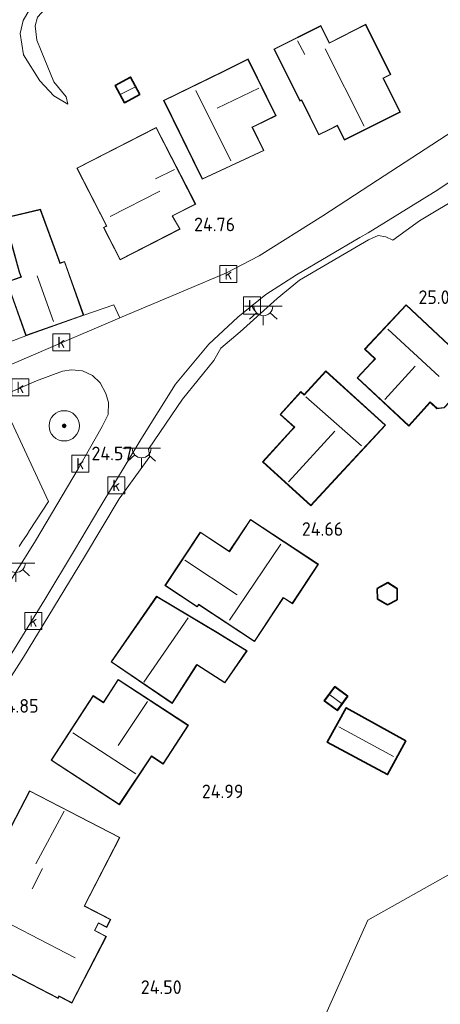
# Model space of a CAD drawing. Header units: metres. Extents: x 185049 to 189876, y 349292 to 352302.
# Tile 82 of 256: x 188257 to 188313, y 349789 to 349919. Entities that reach past the tile are written whole.
import ezdxf
from ezdxf.enums import TextEntityAlignment as Align

# ---------------------------------------------------------------- set-up
doc = ezdxf.new("R2010")
doc.units = ezdxf.units.M
for name, color, linetype, lineweight in [('B-WE-GR-BOOM-S', 90, 'Continuous', 25), ('B-WE-GR-GRAS-GV', 60, 'Continuous', 13), ('B-WE-GR-HAAG-G', 90, 'GR-HAAG1', 13), ('B-WE-GW-TALUD_KRUIN-G', 90, 'Continuous', 18), ('B-WE-GW-TALUD_TEEN-G', 90, 'Continuous', 18), ('B-WE-IE-TERREINAFSCHEIDING_KUNSTMATIG_HEKWERK-G', 20, 'IE-TERREINAFSCHEIDING-KUNSTMATIG', 18), ('B-WE-KG-KADASTRAAL_DAKRAND-G', 170, 'Continuous', 18), ('B-WE-KG-KADASTRAAL_NOK-G', 10, 'Continuous', 18), ('B-WE-KL-ET_LS_OV_LICHTPUNT-S', 190, 'Continuous', 25), ('B-WE-OG-BEBOUWING_SCHUUR-GV', 7, 'Continuous', 35), ('B-WE-OG-BEBOUWING_WONINGBOUW-GV', 7, 'Continuous', 18), ('B-WE-OG-TERREIN_GROEN_TUIN-GV', 7, 'Continuous', 18), ('B-WE-RI-GWA_KOLK-S', 30, 'Continuous', 25), ('B-WE-VH-VERHARDING_ASFALT-GV', 252, 'Continuous', 18), ('B-WE-VH-VERHARDING_BETON-GV', 252, 'Continuous', 18), ('B-WE-VH-VERHARDING_STRAATBAKSTEEN-GV', 252, 'Continuous', 18), ('X-XX-AL-HOOGTELABEL-S', 7, 'Continuous', 25)]:
    doc.layers.add(name, color=color, linetype=linetype, lineweight=lineweight)
doc.styles.add('NLCS-ISO', font='NLCS-ISO.ttf')
doc.styles.add('NLCS-ISO-ANNOTATIVE-T18', font='NLCS-ISO.ttf', dxfattribs={"height": 1.8})
doc.linetypes.add('GR-HAAG1', pattern='A,6,[176,NLCS.SHX,S=0.125,R=0,X=0,Y=0],-2', length=8)
doc.linetypes.add('IE-TERREINAFSCHEIDING-KUNSTMATIG', pattern='A,4,[82,NLCS.SHX,S=0.75,R=90,X=0,Y=0],4,-2', length=10)

# ---------------------------------------------------------------- blocks, each defined once
blk = doc.blocks.new('SAL-HOOGTELABEL-SO')
at = {"color": 0, "linetype": 'ByBlock', "lineweight": -2, "style": 'NLCS-ISO-ANNOTATIVE-T18'}
blk.add_attdef('HOOGTE', text='', height=1.8, dxfattribs=at).set_placement((2.79, 0), align=Align.RIGHT)
blk = doc.blocks.new('SGR-BOOM_01-SO')
at = {"linetype": 'ByBlock', "lineweight": 18}
h = blk.add_hatch(color=0, dxfattribs=at)
h.dxf.hatch_style = 1
edge = h.paths.add_edge_path()
edge.add_arc((0, 0), 0.25, 0, 360)
at = {"color": 0, "linetype": 'ByBlock', "lineweight": 18}
for radius in [2, 0.25]:
    blk.add_circle((0, 0), radius, dxfattribs=at)
blk = doc.blocks.new('SRI-KOLK-SO')
at = {"color": 0, "linetype": 'ByBlock', "lineweight": 18}
blk.add_lwpolyline([(-1.125, -1.125), (1.125, -1.125), (1.125, 1.125), (-1.125, 1.125)], close=True, dxfattribs=at)
at = {"color": 0, "linetype": 'ByBlock', "lineweight": 18, "style": 'NLCS-ISO'}
blk.add_text('k', height=1.5, dxfattribs=at).set_placement((0, 0), align=Align.MIDDLE_CENTER)
blk = doc.blocks.new('SKL-ET_OV_LICHTPUNT-SO')
at = {"color": 0, "linetype": 'ByBlock', "lineweight": 18}
for points in [[(-1.25, 0), (-2.5, 0)], [(1.25, 0), (2.5, 0)], [(-0.92, -0.85), (-1.83, -1.7)], [(0, -1.25), (0, -2.5)], [(0.92, -0.85), (1.83, -1.7)]]:
    blk.add_lwpolyline(points, dxfattribs=at)
blk.add_lwpolyline([(0, 0), (1.25, 0, -1), (-1.25, 0)], format="xyb", close=True, dxfattribs=at)

msp = doc.modelspace()

# ---------------------------------------------------------------- linework, layer by layer
at = {"layer": 'B-WE-GR-GRAS-GV'}
msp.add_polyline3d([(188340.887, 349780.974, 24.482), (188340.842, 349761.28, 24.34), (188318.146, 349768.865, 24.445), (188313.505, 349770.501, 24.462), (188297.474, 349775.887, 24.466), (188297.207, 349775.003, 24.564), (188292.957, 349776.713, 24.632), (188295.528, 349782.112, 24.62), (188296.557, 349784.272, 24.615), (188303.432, 349799.629, 24.71), (188314.792, 349805.981, 24.753), (188320.199, 349806.516, 24.602), (188327.176, 349804.63, 24.602), (188341.21, 349800.854, 24.551)], close=True, dxfattribs=at)
at = {"layer": 'B-WE-GR-HAAG-G'}
for points in [[(188283.112, 349873.538, 24.543), (188284.052, 349875.173, 24.543), (188286.596, 349877.345, 24.551), (188291.476, 349881.729, 24.543)], [(188278.952, 349868.419, 24.506), (188274.485, 349861.816, 24.558), (188274.643, 349860.842, 24.573), (188270.608, 349855.272, 24.484)], [(188217.482, 349815.212, 24.434), (188209.828, 349835.93, 24.482), (188208.788, 349838.663, 24.482), (188208.478, 349840.517, 24.482), (188208.359, 349842.218, 24.482), (188208.552, 349843.616, 24.482), (188209.161, 349844.921, 24.482), (188210.166, 349846.249, 24.482), (188211.839, 349847.526, 24.525), (188215.521, 349849.935, 24.533), (188224.841, 349854.611, 24.568), (188233.785, 349858.383, 24.499), (188235.181, 349859.041, 24.486), (188235.511, 349858.474, 24.525), (188241.295, 349860.968, 24.559), (188255.809, 349866.665, 24.766), (188261.277, 349854.918, 24.645)], [(188258.79, 349851.081, 24.624), (188261.277, 349854.918, 24.645)], [(188257.778, 349849.521, 24.615), (188258.462, 349850.576, 24.621)]]:
    msp.add_polyline3d(points, dxfattribs=at)
at = {"layer": 'B-WE-GW-TALUD_KRUIN-G'}
msp.add_polyline3d([(188268.145, 349931.776, 24.077), (188265.463, 349930.738, 24.003), (188264.441, 349929.647, 23.981), (188263.926, 349928.316, 24.047), (188264.159, 349927.025, 24.18), (188265.466, 349925.509, 24.38), (188265.992, 349924.361, 24.358), (188266.258, 349922.662, 24.335), (188265.897, 349921.54, 24.262), (188264.691, 349920.535, 24.284), (188262.584, 349920.237, 24.232), (188260.838, 349919.994, 24.18), (188259.817, 349918.902, 24.114), (188259.502, 349917.758, 24.107), (188259.726, 349915.853, 24.18), (188260.303, 349914.457, 24.173), (188261.964, 349910.356, 24.225), (188263.601, 349908.346, 24.291), (188263.827, 349907.396, 24.284)], dxfattribs=at)
at = {"layer": 'B-WE-GW-TALUD_TEEN-G'}
msp.add_polyline3d([(188263.827, 349907.396, 24.284), (188261.984, 349908.492, 24.077), (188260.12, 349910.496, 23.855), (188257.974, 349913.927, 23.752), (188257.547, 349916.714, 23.752), (188257.917, 349918.45, 23.73), (188259.034, 349920.34, 23.715), (188260.45, 349921.076, 23.708), (188262.082, 349921.317, 23.686), (188263.346, 349921.732, 23.678), (188264.464, 349922.553, 23.715), (188264.847, 349923.721, 23.723), (188264.427, 349925.213, 23.693), (188263.442, 349926.577, 23.634), (188262.959, 349927.817, 23.619), (188262.95, 349929.226, 23.486), (188263.553, 349930.741, 23.316), (188265.016, 349932.411, 23.25), (188267.969, 349934.31, 23.23)], dxfattribs=at)
at = {"layer": 'B-WE-IE-TERREINAFSCHEIDING_KUNSTMATIG_HEKWERK-G'}
msp.add_polyline3d([(188341.21, 349800.854, 24.551), (188327.176, 349804.63, 24.602), (188320.199, 349806.516, 24.602), (188314.792, 349805.981, 24.753), (188303.432, 349799.629, 24.71), (188296.557, 349784.272, 24.615), (188295.528, 349782.112, 24.62), (188292.957, 349776.713, 24.632)], dxfattribs=at)
at = {"layer": 'B-WE-KG-KADASTRAAL_DAKRAND-G'}
for points in [[(188300.361, 349902.727, 29.985), (188299.426, 349904.606, 29.852), (188298.317, 349904.054, 27.67), (188296.989, 349903.392, 27.666), (188294.718, 349907.952, 27.709), (188294.496, 349907.841, 27.709), (188291.103, 349914.656, 27.709), (188297.218, 349917.7, 27.709), (188298.342, 349915.443, 28.583), (188303.144, 349917.882, 27.584), (188306.406, 349911.331, 27.61), (188305.436, 349910.848, 28.419), (188307.668, 349906.365, 28.441)], [(188281.605, 349897.547, 28.256), (188276.543, 349907.861, 28.122), (188284.416, 349911.724, 28.135), (188284.942, 349911.982, 27.292), (188287.618, 349913.295, 27.429), (188291.251, 349905.889, 27.571), (188288.606, 349904.591, 27.675), (188288.135, 349904.36, 28.238), (188289.648, 349901.276, 28.415)], [(188271.33, 349907.636, 26.878), (188270.147, 349909.838, 26.882), (188272.109, 349910.892, 26.87), (188273.292, 349908.69, 26.867)], [(188270.755, 349886.879, 28.703), (188268.597, 349891.088, 33.131), (188268.987, 349891.288, 33.135), (188265.072, 349898.923, 27.21), (188275.491, 349904.265, 27.339), (188280.649, 349894.206, 27.296), (188277.604, 349892.645, 27.111), (188278.614, 349890.909, 28.699)], [(188312.586, 349867.22, 27.765), (188311.686, 349868.061, 27.997), (188308.85, 349864.94, 28.01), (188302.089, 349871.256, 27.885), (188303.902, 349873.196, 27.903), (188304.444, 349873.777, 29.8), (188303.085, 349875.047, 29.8), (188308.491, 349880.835, 29.822), (188315.483, 349874.303, 29.843), (188315.18, 349873.979, 28.152), (188317.061, 349872.222, 27.636), (188317.157, 349871.204, 27.632), (188313.503, 349867.33, 27.627)], [(188295.916, 349854.425, 27.64), (188289.618, 349860.157, 27.653), (188293.326, 349864.231, 27.662), (188293.783, 349864.733, 28.897), (188291.93, 349866.42, 28.914), (188294.613, 349869.367, 32.83), (188295.043, 349868.976, 32.83), (188297.892, 349872.106, 28.996), (188305.713, 349864.984, 29.009), (188299.649, 349858.478, 27.821)], [(188293.461, 349841.467, 27.511), (188292.273, 349842.251, 28.836), (188288.462, 349836.477, 28.836), (188281.099, 349841.335, 28.449), (188280.915, 349841.057, 28.273), (188276.729, 349843.819, 28.273), (188281.336, 349850.8, 28.217), (188285.168, 349848.272, 28.29), (188287.96, 349852.483, 28.096), (188296.856, 349846.612, 27.494)], [(188306.046, 349841.325, 26.788), (188304.749, 349842.065, 26.737), (188304.725, 349843.392, 26.754), (188306.083, 349844.145, 26.771), (188307.251, 349843.397, 26.771), (188307.276, 349841.978, 26.78)], [(188284.556, 349831.017, 27.269), (188280.871, 349833.404, 27.221), (188280.79, 349833.278, 29.856), (188277.594, 349828.311, 29.845), (188269.606, 349833.743, 27.86), (188275.571, 349842.323, 28.038), (188283.786, 349837.431, 29.856), (188283.914, 349837.352, 27.221), (188287.43, 349835.193, 27.206)], [(188276.407, 349820.297, 28.139), (188274.86, 349821.306, 29.357), (188270.633, 349814.932, 29.555), (188261.685, 349820.766, 29.555), (188267.193, 349829.213, 28.811), (188268.537, 349828.337, 28.806), (188270.497, 349831.341, 28.677), (188279.697, 349825.342, 28.088)], [(188299.405, 349827.379, 26.297), (188297.756, 349828.591, 26.304), (188299.086, 349830.4, 26.304), (188300.734, 349829.188, 26.297)], [(188306.019, 349818.918, 26.896), (188298.129, 349823.152, 26.827), (188300.601, 349827.606, 26.801), (188308.396, 349823.291, 26.762)]]:
    msp.add_polyline3d(points, close=True, dxfattribs=at)
for points in [[(188258.336, 349876.868, 29.297), (188255.829, 349883.888, 29.297), (188257.708, 349884.559, 29.727), (188257.47, 349885.227, 27.632), (188255.503, 349892.333, 27.632), (188260.199, 349893.455, 27.628)], [(188260.199, 349893.455, 27.628), (188262.656, 349886.756, 27.593), (188262.796, 349886.364, 29.288), (188263.372, 349886.57, 29.288), (188265.88, 349879.545, 29.293), (188258.336, 349876.868, 29.297)], [(188255.2, 349809.683, 28.798), (188258.804, 349816.654, 28.802), (188270.654, 349810.528, 27.778), (188265.98, 349801.486, 27.296), (188269.444, 349799.696, 27.317), (188268.946, 349798.731, 27.537), (188267.87, 349799.287, 27.533), (188267.333, 349798.25, 27.322), (188268.865, 349797.458, 26.487), (188264.35, 349788.725, 26.478), (188262.652, 349789.603, 27.055), (188262.517, 349789.343, 27.051), (188254.167, 349793.66, 27.236)]]:
    msp.add_polyline3d(points, dxfattribs=at)
at = {"layer": 'B-WE-KG-KADASTRAAL_NOK-G'}
for points in [[(188295.138, 349913.947, 30.45), (188294.171, 349915.754, 30.429)], [(188302.95, 349904.473, 32.86), (188297.821, 349914.707, 32.847)], [(188270.838, 349908.704, 27.186), (188272.658, 349909.629, 27.188)], [(188285.353, 349899.897, 32.731), (188280.743, 349909.218, 32.756)], [(188283.549, 349906.849, 31.259), (188289.031, 349909.488, 31.401)], [(188275.398, 349897.55, 32.589), (188277.895, 349898.76, 32.589)], [(188269.425, 349892.573, 34.065), (188275.964, 349895.894, 34.09)], [(188261.95, 349878.697, 31.999), (188259.799, 349884.73, 31.982)], [(188312.867, 349871.402, 33.686), (188306.072, 349877.654, 33.733)], [(188305.687, 349868.37, 32.623), (188309.71, 349872.794, 32.58)], [(188302.618, 349862.261, 32.795), (188295.27, 349868.76, 32.804)], [(188292.976, 349857.515, 31.831), (188299.074, 349864.197, 31.896)], [(188285.192, 349839.233, 32.808), (188291.942, 349849.261, 32.752)], [(188286.176, 349842.607, 31.943), (188279.286, 349847.17, 31.797)], [(188279.733, 349839.558, 31.857), (188273.849, 349831.073, 31.796)], [(188299.923, 349828.281, 26.807), (188298.43, 349829.374, 26.807)], [(188270.497, 349822.679, 32.541), (188274.368, 349828.514, 32.662)], [(188272.813, 349818.937, 34.594), (188264.487, 349824.341, 34.598)], [(188306.813, 349821.239, 27.584), (188299.609, 349825.168, 27.847)], [(188259.618, 349807.063, 32.877), (188263.344, 349814.001, 32.95)], [(188259.107, 349803.763, 32.094), (188260.5, 349806.462, 32.141)], [(188251.884, 349801.329, 29.568), (188264.814, 349794.638, 29.546)]]:
    msp.add_polyline3d(points, dxfattribs=at)
at = {"layer": 'B-WE-OG-BEBOUWING_SCHUUR-GV'}
for points in [[(188273.359, 349908.67, 24.608), (188271.31, 349907.569, 24.608), (188270.079, 349909.858, 24.608), (188272.129, 349910.96, 24.608)], [(188307.326, 349841.948, 24.684), (188306.045, 349841.268, 24.684), (188304.699, 349842.035, 24.684), (188304.675, 349843.421, 24.684), (188306.084, 349844.204, 24.684), (188307.301, 349843.425, 24.684)], [(188300.804, 349829.199, 24.493), (188299.415, 349827.309, 24.493), (188297.687, 349828.58, 24.493), (188299.076, 349830.47, 24.493)], [(188308.463, 349823.311, 24.667), (188306.039, 349818.851, 24.667), (188298.061, 349823.132, 24.667), (188300.581, 349827.674, 24.667)]]:
    msp.add_polyline3d(points, close=True, dxfattribs=at)
at = {"layer": 'B-WE-OG-BEBOUWING_WONINGBOUW-GV'}
for points in [[(188303.166, 349917.949, 24.688), (188306.473, 349911.308, 24.688), (188305.503, 349910.825, 24.688), (188307.735, 349906.342, 24.688), (188300.339, 349902.66, 24.688), (188299.403, 349904.539, 24.688), (188298.339, 349904.009, 24.688), (188296.966, 349903.325, 24.688), (188294.696, 349907.885, 24.688), (188294.473, 349907.774, 24.688), (188291.036, 349914.678, 24.688), (188297.24, 349917.767, 24.688), (188298.364, 349915.51, 24.688)], [(188289.716, 349901.252, 24.762), (188281.581, 349897.481, 24.762), (188276.477, 349907.884, 24.762), (188284.394, 349911.769, 24.762), (188284.92, 349912.027, 24.762), (188287.641, 349913.362, 24.762), (188291.318, 349905.866, 24.762), (188288.628, 349904.546, 24.762), (188288.202, 349904.337, 24.762)], [(188278.684, 349890.888, 24.723), (188270.733, 349886.812, 24.723), (188268.53, 349891.109, 24.723), (188268.92, 349891.309, 24.723), (188265.005, 349898.944, 24.723), (188275.513, 349904.332, 24.723), (188280.716, 349894.184, 24.723), (188277.673, 349892.624, 24.723)], [(188262.703, 349886.773, 24.533), (188262.826, 349886.428, 24.533), (188263.402, 349886.634, 24.533), (188265.944, 349879.514, 24.533), (188258.305, 349876.804, 24.533), (188255.766, 349883.918, 24.533), (188257.644, 349884.589, 24.533), (188257.422, 349885.212, 24.533), (188255.442, 349892.37, 24.533), (188260.231, 349893.514, 24.533)], [(188317.209, 349871.186, 25.106), (188313.527, 349867.282, 25.106), (188312.569, 349867.168, 25.106), (188311.689, 349867.99, 25.106), (188308.853, 349864.869, 25.106), (188302.019, 349871.253, 25.106), (188303.866, 349873.23, 25.106), (188304.374, 349873.774, 25.106), (188303.014, 349875.044, 25.106), (188308.489, 349880.905, 25.106), (188315.554, 349874.306, 25.106), (188315.251, 349873.981, 25.106), (188317.109, 349872.246, 25.106)], [(188297.888, 349872.176, 24.998), (188305.784, 349864.987, 24.998), (188299.686, 349858.444, 24.998), (188295.919, 349854.354, 24.998), (188289.547, 349860.154, 24.998), (188293.289, 349864.264, 24.998), (188293.712, 349864.73, 24.998), (188291.859, 349866.416, 24.998), (188294.609, 349869.438, 24.998), (188295.04, 349869.046, 24.998)], [(188287.946, 349852.552, 24.654), (188296.925, 349846.626, 24.654), (188293.475, 349841.398, 24.654), (188292.287, 349842.182, 24.654), (188288.476, 349836.407, 24.654), (188281.113, 349841.266, 24.654), (188280.929, 349840.987, 24.654), (188276.66, 349843.805, 24.654), (188281.322, 349850.87, 24.654), (188285.154, 349848.341, 24.654)], [(188287.501, 349835.208, 24.537), (188284.569, 349830.949, 24.537), (188280.856, 349833.354, 24.537), (188280.817, 349833.228, 24.537), (188277.608, 349828.241, 24.537), (188269.536, 349833.73, 24.537), (188275.557, 349842.389, 24.537), (188283.815, 349837.471, 24.537), (188283.943, 349837.393, 24.537)], [(188270.482, 349831.411, 24.916), (188279.766, 349825.356, 24.916), (188276.422, 349820.228, 24.916), (188274.874, 349821.237, 24.916), (188270.647, 349814.863, 24.916), (188261.616, 349820.752, 24.916), (188267.179, 349829.283, 24.916), (188268.523, 349828.406, 24.916)]]:
    msp.add_polyline3d(points, close=True, dxfattribs=at)
msp.add_polyline3d([(188255.132, 349809.661, 24.564), (188258.782, 349816.721, 24.564), (188270.721, 349810.549, 24.564), (188266.047, 349801.508, 24.564), (188269.512, 349799.717, 24.564), (188268.967, 349798.664, 24.564), (188267.891, 349799.22, 24.564), (188267.401, 349798.271, 24.564), (188268.932, 349797.48, 24.564), (188264.372, 349788.657, 24.564), (188262.673, 349789.536, 24.564), (188262.539, 349789.276, 24.564), (188254.188, 349793.592, 24.564)], dxfattribs=at)
at = {"layer": 'B-WE-OG-TERREIN_GROEN_TUIN-GV'}
for points in [[(188313.927, 349925.621, 24.417), (188319.154, 349917.129, 24.499), (188323.666, 349909.675, 24.499), (188314.643, 349903.817, 24.607), (188304.726, 349897.348, 24.594), (188297.519, 349892.627, 24.645), (188289.109, 349887.373, 24.615), (188284.774, 349885.111, 24.564), (188279.351, 349882.812, 24.602), (188270.694, 349879.153, 24.572), (188269.897, 349880.906, 24.533), (188265.944, 349879.514, 24.533), (188263.402, 349886.634, 24.533), (188262.826, 349886.428, 24.533), (188262.703, 349886.773, 24.533), (188260.231, 349893.514, 24.533), (188255.442, 349892.37, 24.533)], [(188259.817, 349918.902, 24.114), (188259.502, 349917.758, 24.107), (188259.726, 349915.853, 24.18), (188260.303, 349914.457, 24.173), (188261.964, 349910.356, 24.225), (188263.601, 349908.346, 24.291), (188263.827, 349907.396, 24.284), (188261.984, 349908.492, 24.077), (188260.12, 349910.496, 23.855), (188257.974, 349913.927, 23.752), (188257.547, 349916.714, 23.752), (188257.917, 349918.45, 23.73), (188259.034, 349920.34, 23.715)], [(188259.034, 349920.34, 23.715), (188257.917, 349918.45, 23.73), (188257.547, 349916.714, 23.752), (188257.974, 349913.927, 23.752), (188260.12, 349910.496, 23.855), (188261.984, 349908.492, 24.077), (188263.827, 349907.396, 24.284), (188263.601, 349908.346, 24.291), (188261.964, 349910.356, 24.225), (188260.303, 349914.457, 24.173), (188259.726, 349915.853, 24.18), (188259.502, 349917.758, 24.107), (188259.817, 349918.902, 24.114)], [(188250.878, 349823.323, 24.581), (188258.001, 349834.357, 24.576), (188266.028, 349847.598, 24.654), (188270.608, 349855.272, 24.484), (188274.643, 349860.842, 24.573), (188274.485, 349861.816, 24.558), (188278.952, 349868.419, 24.506), (188283.112, 349873.538, 24.543), (188284.052, 349875.173, 24.543), (188286.596, 349877.345, 24.551), (188291.476, 349881.729, 24.543), (188294.423, 349884.16, 24.543), (188303.512, 349889.479, 24.521), (188304.795, 349890.054, 24.514), (188305.823, 349889.85, 24.521), (188306.742, 349889.416, 24.543), (188310.254, 349891.973, 24.514), (188321.649, 349898.817, 24.628)], [(188257.422, 349885.212, 24.533), (188257.644, 349884.589, 24.533), (188255.766, 349883.918, 24.533), (188258.305, 349876.804, 24.533), (188256.288, 349876.065, 24.533)], [(188255.809, 349866.665, 24.766), (188261.277, 349854.918, 24.645), (188258.79, 349851.081, 24.624), (188258.462, 349850.576, 24.621), (188257.778, 349849.521, 24.615), (188257.411, 349848.954, 24.612)], [(188254.188, 349793.592, 24.564), (188262.539, 349789.276, 24.564), (188262.673, 349789.536, 24.564), (188264.372, 349788.657, 24.564), (188268.932, 349797.48, 24.564), (188267.401, 349798.271, 24.564), (188267.891, 349799.22, 24.564), (188268.967, 349798.664, 24.564), (188269.512, 349799.717, 24.564), (188266.047, 349801.508, 24.564), (188270.721, 349810.549, 24.564), (188258.782, 349816.721, 24.564), (188255.132, 349809.661, 24.564)], [(188314.792, 349805.981, 24.753), (188303.432, 349799.629, 24.71), (188296.557, 349784.272, 24.615)]]:
    msp.add_polyline3d(points, dxfattribs=at)
for points in [[(188303.166, 349917.949, 24.688), (188298.364, 349915.51, 24.688), (188297.24, 349917.767, 24.688), (188291.036, 349914.678, 24.688), (188294.473, 349907.774, 24.688), (188294.696, 349907.885, 24.688), (188296.966, 349903.325, 24.688), (188298.339, 349904.009, 24.688), (188299.403, 349904.539, 24.688), (188300.339, 349902.66, 24.688), (188307.735, 349906.342, 24.688), (188305.503, 349910.825, 24.688), (188306.473, 349911.308, 24.688)], [(188289.716, 349901.252, 24.762), (188288.202, 349904.337, 24.762), (188288.628, 349904.546, 24.762), (188291.318, 349905.866, 24.762), (188287.641, 349913.362, 24.762), (188284.92, 349912.027, 24.762), (188284.394, 349911.769, 24.762), (188276.477, 349907.884, 24.762), (188281.581, 349897.481, 24.762)], [(188273.359, 349908.67, 24.608), (188272.129, 349910.96, 24.608), (188270.079, 349909.858, 24.608), (188271.31, 349907.569, 24.608)], [(188280.716, 349894.184, 24.723), (188275.513, 349904.332, 24.723), (188265.005, 349898.944, 24.723), (188268.92, 349891.309, 24.723), (188268.53, 349891.109, 24.723), (188270.733, 349886.812, 24.723), (188278.684, 349890.888, 24.723), (188277.673, 349892.624, 24.723)], [(188315.554, 349874.306, 25.106), (188308.489, 349880.905, 25.106), (188303.014, 349875.044, 25.106), (188304.374, 349873.774, 25.106), (188303.866, 349873.23, 25.106), (188302.019, 349871.253, 25.106), (188308.853, 349864.869, 25.106), (188311.689, 349867.99, 25.106), (188312.569, 349867.168, 25.106), (188313.527, 349867.282, 25.106), (188317.209, 349871.186, 25.106), (188317.109, 349872.246, 25.106), (188315.251, 349873.981, 25.106)], [(188299.686, 349858.444, 24.998), (188305.784, 349864.987, 24.998), (188297.888, 349872.176, 24.998), (188295.04, 349869.046, 24.998), (188294.609, 349869.438, 24.998), (188291.859, 349866.416, 24.998), (188293.712, 349864.73, 24.998), (188293.289, 349864.264, 24.998), (188289.547, 349860.154, 24.998), (188295.919, 349854.354, 24.998)], [(188276.66, 349843.805, 24.654), (188280.929, 349840.987, 24.654), (188281.113, 349841.266, 24.654), (188288.476, 349836.407, 24.654), (188292.287, 349842.182, 24.654), (188293.475, 349841.398, 24.654), (188296.925, 349846.626, 24.654), (188287.946, 349852.552, 24.654), (188285.154, 349848.341, 24.654), (188281.322, 349850.87, 24.654)], [(188307.301, 349843.425, 24.684), (188306.084, 349844.204, 24.684), (188304.675, 349843.421, 24.684), (188304.699, 349842.035, 24.684), (188306.045, 349841.268, 24.684), (188307.326, 349841.948, 24.684)], [(188287.501, 349835.208, 24.537), (188283.943, 349837.393, 24.537), (188283.815, 349837.471, 24.537), (188275.557, 349842.389, 24.537), (188269.536, 349833.73, 24.537), (188277.608, 349828.241, 24.537), (188280.817, 349833.228, 24.537), (188280.856, 349833.354, 24.537), (188284.569, 349830.949, 24.537)], [(188270.647, 349814.863, 24.916), (188274.874, 349821.237, 24.916), (188276.422, 349820.228, 24.916), (188279.766, 349825.356, 24.916), (188270.482, 349831.411, 24.916), (188268.523, 349828.406, 24.916), (188267.179, 349829.283, 24.916), (188261.616, 349820.752, 24.916)], [(188297.687, 349828.58, 24.493), (188299.415, 349827.309, 24.493), (188300.804, 349829.199, 24.493), (188299.076, 349830.47, 24.493)], [(188300.581, 349827.674, 24.667), (188298.061, 349823.132, 24.667), (188306.039, 349818.851, 24.667), (188308.463, 349823.311, 24.667)]]:
    msp.add_polyline3d(points, close=True, dxfattribs=at)
at = {"layer": 'B-WE-VH-VERHARDING_ASFALT-GV'}
for points in [[(188344.659, 349919.108, 25.046), (188337.858, 349913.618, 24.533), (188332.93, 349909.765, 24.409), (188324.365, 349903.921, 24.43), (188312.704, 349896.062, 24.542), (188303.464, 349890.408, 24.581), (188302.399, 349889.778, 24.628), (188294.041, 349884.832, 24.594), (188289.995, 349882.256, 24.615), (188286.297, 349879.239, 24.594), (188282.447, 349875.689, 24.615), (188278.042, 349870.409, 24.654), (188273.474, 349863.084, 24.611), (188268.079, 349854.114, 24.585), (188264.706, 349848.48, 24.564), (188260.807, 349841.967, 24.564), (188253.799, 349830.658, 24.503)], [(188256.433, 349873.035, 24.508), (188261.556, 349875.246, 24.555), (188270.694, 349879.153, 24.572), (188279.351, 349882.812, 24.602), (188284.774, 349885.111, 24.564), (188289.109, 349887.373, 24.615), (188297.519, 349892.627, 24.645), (188304.726, 349897.348, 24.594), (188314.643, 349903.817, 24.607), (188323.666, 349909.675, 24.499), (188332.971, 349915.633, 24.452), (188338.548, 349919.909, 24.74)], [(188252.216, 349838.03, 24.538), (188259.582, 349849.737, 24.572), (188265.177, 349859.245, 24.624), (188268.356, 349864.833, 24.654), (188269.148, 349866.406, 24.658), (188269.188, 349867.982, 24.611), (188268.862, 349869.197, 24.611), (188268.085, 349870.592, 24.611), (188267.109, 349871.556, 24.607), (188265.784, 349872.157, 24.607), (188264.312, 349872.304, 24.607), (188263.12, 349872.123, 24.602), (188259.7, 349870.849, 24.581), (188251.913, 349867.458, 24.555)]]:
    msp.add_polyline3d(points, dxfattribs=at)
at = {"layer": 'B-WE-VH-VERHARDING_BETON-GV'}
for points in [[(188251.913, 349867.458, 24.555), (188259.7, 349870.849, 24.581), (188263.12, 349872.123, 24.602), (188264.312, 349872.304, 24.607), (188265.784, 349872.157, 24.607), (188267.109, 349871.556, 24.607), (188268.085, 349870.592, 24.611), (188268.862, 349869.197, 24.611), (188269.188, 349867.982, 24.611), (188269.148, 349866.406, 24.658), (188268.356, 349864.833, 24.654), (188265.177, 349859.245, 24.624), (188259.582, 349849.737, 24.572), (188252.216, 349838.03, 24.538)], [(188257.411, 349848.954, 24.612), (188257.778, 349849.521, 24.615), (188258.462, 349850.576, 24.621), (188258.79, 349851.081, 24.624), (188261.277, 349854.918, 24.645), (188255.809, 349866.665, 24.766)]]:
    msp.add_polyline3d(points, dxfattribs=at)
at = {"layer": 'B-WE-VH-VERHARDING_STRAATBAKSTEEN-GV'}
for points in [[(188253.799, 349830.658, 24.503), (188260.807, 349841.967, 24.564), (188264.706, 349848.48, 24.564), (188268.079, 349854.114, 24.585), (188273.474, 349863.084, 24.611), (188278.042, 349870.409, 24.654), (188282.447, 349875.689, 24.615), (188286.297, 349879.239, 24.594), (188289.995, 349882.256, 24.615), (188294.041, 349884.832, 24.594), (188302.399, 349889.778, 24.628), (188303.464, 349890.408, 24.581), (188312.704, 349896.062, 24.542), (188324.365, 349903.921, 24.43)], [(188321.649, 349898.817, 24.628), (188310.254, 349891.973, 24.514), (188306.742, 349889.416, 24.543), (188305.823, 349889.85, 24.521), (188304.795, 349890.054, 24.514), (188303.512, 349889.479, 24.521), (188294.423, 349884.16, 24.543), (188291.476, 349881.729, 24.543), (188286.596, 349877.345, 24.551), (188284.052, 349875.173, 24.543), (188283.112, 349873.538, 24.543), (188278.952, 349868.419, 24.506), (188274.485, 349861.816, 24.558), (188274.643, 349860.842, 24.573), (188270.608, 349855.272, 24.484), (188266.028, 349847.598, 24.654), (188258.001, 349834.357, 24.576), (188250.878, 349823.323, 24.581)], [(188256.288, 349876.065, 24.533), (188258.305, 349876.804, 24.533), (188265.944, 349879.514, 24.533), (188269.897, 349880.906, 24.533), (188270.694, 349879.153, 24.572), (188261.556, 349875.246, 24.555), (188256.433, 349873.035, 24.508)]]:
    msp.add_polyline3d(points, dxfattribs=at)

# ---------------------------------------------------------------- block references
at = {"layer": 'B-WE-GR-BOOM-S'}
msp.add_blockref('SGR-BOOM_01-SO', (188263.354, 349864.908, 24.628), dxfattribs=at)
at = {"layer": 'B-WE-KL-ET_LS_OV_LICHTPUNT-S'}
for p in [(188289.643, 349880.704, 24.498), (188273.581, 349861.937, 24.65), (188256.962, 349846.785, 24.507)]:
    msp.add_blockref('SKL-ET_OV_LICHTPUNT-SO', p, dxfattribs=at)
at = {"layer": 'B-WE-RI-GWA_KOLK-S'}
for p in [(188285.027, 349884.967, 24.521), (188288.132, 349880.803, 24.529), (188262.961, 349875.95, 24.546), (188257.552, 349869.981, 24.516), (188265.465, 349859.92, 24.546), (188270.219, 349857.038, 24.555), (188259.29, 349839.112, 24.413)]:
    msp.add_blockref('SRI-KOLK-SO', p, dxfattribs=at)
at = {"layer": 'X-XX-AL-HOOGTELABEL-S'}
for p, values in [((188283.125, 349890.609, 24.758), {'HOOGTE': '24.76'}), ((188312.708, 349880.998, 25.085), {'HOOGTE': '25.09'}), ((188269.584, 349860.363, 24.565), {'HOOGTE': '24.57'}), ((188297.397, 349850.384, 24.655), {'HOOGTE': '24.66'}), ((188257.181, 349827.02, 24.849), {'HOOGTE': '24.85'}), ((188284.232, 349815.729, 24.986), {'HOOGTE': '24.99'}), ((188276.071, 349789.871, 24.504), {'HOOGTE': '24.50'})]:
    msp.add_blockref('SAL-HOOGTELABEL-SO', p, dxfattribs=at).add_auto_attribs(values)

doc.saveas('drawing.dxf')
